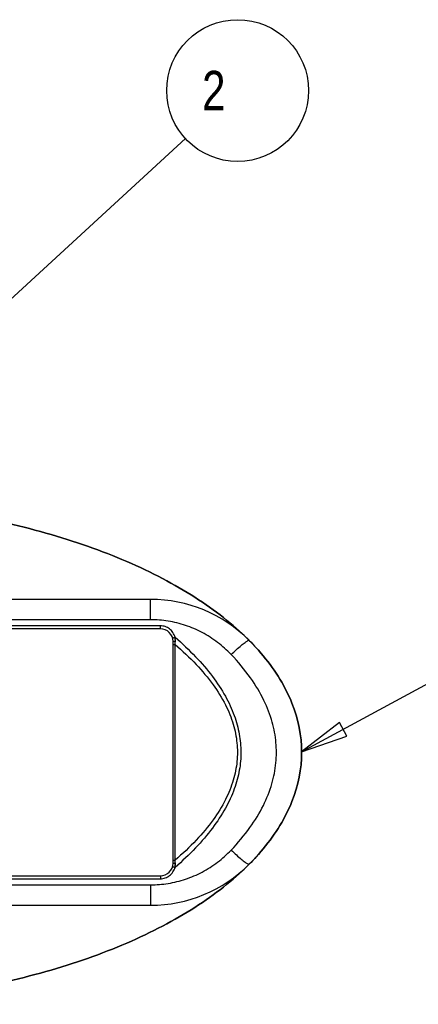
# Model space of a CAD drawing. Header units: inches. Extents: x 0 to 17, y 0 to 11.
# Tile 8 of 10: x 12.5 to 14.1, y 4 to 7.9. Entities that reach past the tile are written whole.
import ezdxf

# ---------------------------------------------------------------- set-up
doc = ezdxf.new("R2010")
doc.units = ezdxf.units.IN
doc.header["$LTSCALE"] = 0.935
doc.header["$MEASUREMENT"] = 0
doc.layers.get('0').update_dxf_attribs({"linetype": 'CONTINUOUS'})
doc.styles.get("Standard").update_dxf_attribs({"font": 'txt', "width": 0.8})

msp = doc.modelspace()

# ---------------------------------------------------------------- linework, layer by layer
at = {"color": 2, "linetype": 'CONTINUOUS'}
for p, q in [((12.0549, 6.4107), (13.1492, 7.4183)), ((13.6099, 4.9846), (14.4511, 5.441))]:
    msp.add_line(p, q, dxfattribs=at)
at = {"color": 7, "linetype": 'CONTINUOUS'}
for p, q in [((13.0112, 5.59), (11.8647, 5.59)), ((13.0112, 5.509), (13.0112, 5.59)), ((13.0112, 5.509), (10.2086, 5.509)), ((13.0499, 5.4849), (10.1699, 5.4849)), ((13.0499, 5.473), (10.1699, 5.473)), ((13.0499, 5.473), (13.0499, 5.4849)), ((13.0999, 4.543), (13.0999, 5.423)), ((13.0999, 5.4109), (13.1085, 5.4109)), ((13.1085, 4.5552), (13.1085, 5.4109)), ((13.0999, 4.5552), (13.1085, 4.5552)), ((13.4018, 4.5388), (13.4018, 4.5388)), ((10.1699, 4.493), (13.0499, 4.493)), ((10.1699, 4.4812), (13.0499, 4.4812)), ((10.2086, 4.457), (13.0112, 4.457)), ((13.0112, 4.457), (13.0112, 4.3761)), ((13.0499, 4.493), (13.0499, 4.4812)), ((11.8647, 4.3761), (13.0112, 4.3761))]:
    msp.add_line(p, q, dxfattribs=at)
at = {"color": 2, "linetype": 'CONTINUOUS'}
msp.add_lwpolyline([(13.7598, 5.1015), (13.6099, 4.9846), (13.7896, 5.0466), (13.7598, 5.1015)], dxfattribs=at)
msp.add_circle((13.3561, 7.6088), 0.2812, dxfattribs=at)
at = {"color": 7, "linetype": 'CONTINUOUS'}
for centre, radius, start, end in [((13.0112, 5.04), 0.55, 44.7578, 90.0025), ((13.0499, 5.423), 0.05, 359.9985, 89.9844), ((13.0112, 4.9261), 0.55, 269.9975, 315.2433), ((13.0499, 4.543), 0.05, 270, 359.9997)]:
    msp.add_arc(centre, radius, start, end, dxfattribs=at)
for points, knots in [([(9.818, 4.5388), (9.8562, 4.5004), (9.9649, 4.4064), (10.1866, 4.2714), (10.4916, 4.1462), (10.8396, 4.0532), (11.2172, 3.9959), (11.6099, 3.9766), (12.0026, 3.9959), (12.3802, 4.0532), (12.7282, 4.1462), (13.0332, 4.2714), (13.2836, 4.4239), (13.4696, 4.5979), (13.5841, 4.7867), (13.6228, 4.983), (13.5841, 5.1794), (13.4696, 5.3682), (13.2836, 5.5422), (13.0332, 5.6947), (12.7282, 5.8199), (12.3802, 5.9129), (12.0026, 5.9701), (11.6099, 5.9895), (11.2172, 5.9701), (10.8396, 5.9129), (10.4916, 5.8199), (10.1866, 5.6947), (9.965, 5.5597), (9.8214, 5.4356), (9.7596, 5.3643), (9.7354, 5.3318)], [0, 0, 0, 0, 0.023556, 0.059474, 0.095391, 0.131308, 0.167226, 0.203143, 0.23906, 0.274978, 0.310895, 0.346812, 0.38273, 0.418647, 0.454564, 0.490481, 0.526399, 0.562316, 0.598233, 0.634151, 0.670068, 0.705985, 0.741903, 0.77782, 0.813737, 0.849655, 0.885572, 0.921489, 0.957406, 0.98096, 1, 1, 1, 1]), ([(9.8181, 5.4272), (9.8562, 5.4657), (9.965, 5.5597), (10.1866, 5.6947), (10.4916, 5.8199), (10.8396, 5.9129), (11.2172, 5.9701), (11.6099, 5.9895), (12.0026, 5.9701), (12.3802, 5.9129), (12.7282, 5.8199), (13.0332, 5.6947), (13.2836, 5.5422), (13.4696, 5.3682), (13.5841, 5.1794), (13.6228, 4.983), (13.5841, 4.7867), (13.4696, 4.5979), (13.2836, 4.4239), (13.0332, 4.2714), (12.7282, 4.1462), (12.3802, 4.0532), (12.0026, 3.9959), (11.6099, 3.9766), (11.2172, 3.9959), (10.8396, 4.0532), (10.4916, 4.1462), (10.1866, 4.2714), (9.9649, 4.4064), (9.8562, 4.5004), (9.818, 4.5389)], [0, 0, 0, 0, 0.02401, 0.060625, 0.097239, 0.133853, 0.170468, 0.207082, 0.243697, 0.280311, 0.316925, 0.35354, 0.390154, 0.426769, 0.463383, 0.499997, 0.536612, 0.573226, 0.60984, 0.646455, 0.683069, 0.719684, 0.756298, 0.792912, 0.829527, 0.866141, 0.902756, 0.93937, 0.975984, 1, 1, 1, 1]), ([(13.3307, 5.3709), (13.314, 5.3884), (13.2778, 5.4207), (13.2166, 5.4598), (13.1504, 5.4882), (13.0813, 5.5053), (13.0344, 5.509), (13.0112, 5.509)], [0, 0, 0, 0, 0.203019, 0.405691, 0.606815, 0.805274, 1, 1, 1, 1]), ([(13.108, 5.4397), (13.1063, 5.4462), (13.1008, 5.4585), (13.0871, 5.4732), (13.0695, 5.4827), (13.0564, 5.4849), (13.0499, 5.4849)], [0, 0, 0, 0, 0.252712, 0.503682, 0.752386, 1, 1, 1, 1]), ([(13.0983, 5.4356), (13.0982, 5.4361), (13.1005, 5.4372), (13.1032, 5.4384), (13.1063, 5.4393), (13.108, 5.4397)], [0, 0, 0, 0, 0.152691, 0.515515, 1, 1, 1, 1]), ([(13.108, 5.4397), (13.1363, 5.4151), (13.1887, 5.3657), (13.2561, 5.2875), (13.3079, 5.2092), (13.3438, 5.1321), (13.3645, 5.0569), (13.3712, 4.9835), (13.3647, 4.91), (13.3441, 4.8348), (13.3082, 4.7574), (13.2563, 4.6789), (13.1888, 4.6004), (13.1364, 4.551), (13.108, 4.5263)], [0, 0, 0, 0, 0.103907, 0.198811, 0.285036, 0.362816, 0.433343, 0.499596, 0.565804, 0.636362, 0.714378, 0.800866, 0.89593, 1, 1, 1, 1]), ([(13.1092, 5.4238), (13.1093, 5.4264), (13.1092, 5.4318), (13.1085, 5.4371), (13.108, 5.4397)], [0, 0, 0, 0, 0.48912, 1, 1, 1, 1]), ([(13.0999, 5.423), (13.0999, 5.4235), (13.1023, 5.4233), (13.1046, 5.4239), (13.1076, 5.4238), (13.1092, 5.4238)], [0, 0, 0, 0, 0.136702, 0.498115, 1, 1, 1, 1]), ([(13.1085, 5.4109), (13.1086, 5.4131), (13.1088, 5.4174), (13.1091, 5.4217), (13.1092, 5.4238)], [0, 0, 0, 0, 0.500486, 1, 1, 1, 1]), ([(13.1085, 5.4109), (13.1376, 5.3858), (13.191, 5.3355), (13.2585, 5.2554), (13.3083, 5.1756), (13.3403, 5.0973), (13.3557, 5.0211), (13.3557, 4.9459), (13.3405, 4.8696), (13.3086, 4.791), (13.2587, 4.711), (13.1912, 4.6307), (13.1377, 4.5803), (13.1085, 4.5552)], [0, 0, 0, 0, 0.113377, 0.215748, 0.307671, 0.3895, 0.463815, 0.535286, 0.609602, 0.691677, 0.7839, 0.886421, 1, 1, 1, 1]), ([(13.3307, 5.3709), (13.3375, 5.3775), (13.3506, 5.3898), (13.3687, 5.4058), (13.3844, 5.4186), (13.3934, 5.4245), (13.4005, 5.4285), (13.4018, 5.4272)], [0, 0, 0, 0, 0.311114, 0.586568, 0.803133, 0.943216, 1, 1, 1, 1]), ([(13.4017, 5.4272), (13.4217, 5.4071), (13.4946, 5.3269), (13.5841, 5.1794), (13.6228, 4.983), (13.5841, 4.7867), (13.4946, 4.6392), (13.4218, 4.559), (13.4017, 4.5388)], [0, 0, 0, 0, 0.073433, 0.286724, 0.500015, 0.713306, 0.926597, 1, 1, 1, 1]), ([(13.3307, 4.5952), (13.3574, 4.6231), (13.4047, 4.6792), (13.459, 4.768), (13.4937, 4.8551), (13.5103, 4.9397), (13.5107, 5.0225), (13.495, 5.1064), (13.4612, 5.1938), (13.4066, 5.2845), (13.3583, 5.3421), (13.3307, 5.3709)], [0, 0, 0, 0, 0.132537, 0.250277, 0.355789, 0.452351, 0.543987, 0.638362, 0.743301, 0.863412, 1, 1, 1, 1]), ([(13.0112, 4.457), (13.0344, 4.457), (13.0813, 4.4608), (13.1504, 4.4779), (13.2166, 4.5063), (13.2778, 4.5453), (13.314, 4.5777), (13.3307, 4.5952)], [0, 0, 0, 0, 0.194726, 0.393185, 0.594309, 0.796981, 1, 1, 1, 1]), ([(13.3307, 4.5952), (13.3375, 4.5886), (13.3506, 4.5762), (13.3687, 4.5603), (13.3844, 4.5475), (13.3934, 4.5416), (13.4005, 4.5376), (13.4018, 4.5388)], [0, 0, 0, 0, 0.311111, 0.586564, 0.803131, 0.943215, 1, 1, 1, 1]), ([(13.0999, 4.543), (13.0999, 4.5426), (13.1023, 4.5428), (13.1046, 4.5422), (13.1076, 4.5423), (13.1092, 4.5423)], [0, 0, 0, 0, 0.136711, 0.498123, 1, 1, 1, 1]), ([(13.108, 4.5263), (13.1085, 4.529), (13.1092, 4.5343), (13.1093, 4.5396), (13.1092, 4.5423)], [0, 0, 0, 0, 0.509922, 1, 1, 1, 1]), ([(13.1092, 4.5423), (13.1091, 4.5444), (13.1088, 4.5487), (13.1086, 4.553), (13.1085, 4.5552)], [0, 0, 0, 0, 0.499523, 1, 1, 1, 1]), ([(13.0499, 4.4812), (13.0564, 4.4812), (13.0695, 4.4834), (13.0871, 4.4928), (13.1008, 4.5075), (13.1063, 4.5199), (13.108, 4.5263)], [0, 0, 0, 0, 0.247168, 0.496026, 0.747033, 1, 1, 1, 1]), ([(13.0983, 4.5305), (13.0982, 4.53), (13.1005, 4.5288), (13.1032, 4.5276), (13.1063, 4.5268), (13.108, 4.5263)], [0, 0, 0, 0, 0.152683, 0.515505, 1, 1, 1, 1])]:
    msp.add_open_spline(points, degree=3, knots=knots, dxfattribs=at)

# ---------------------------------------------------------------- texts
at = {"color": 2, "linetype": 'CONTINUOUS', "width": 0.8}
msp.add_text(' 2 ', height=0.15625, dxfattribs=at).set_placement((13.1686, 7.5307))

doc.saveas('drawing.dxf')
